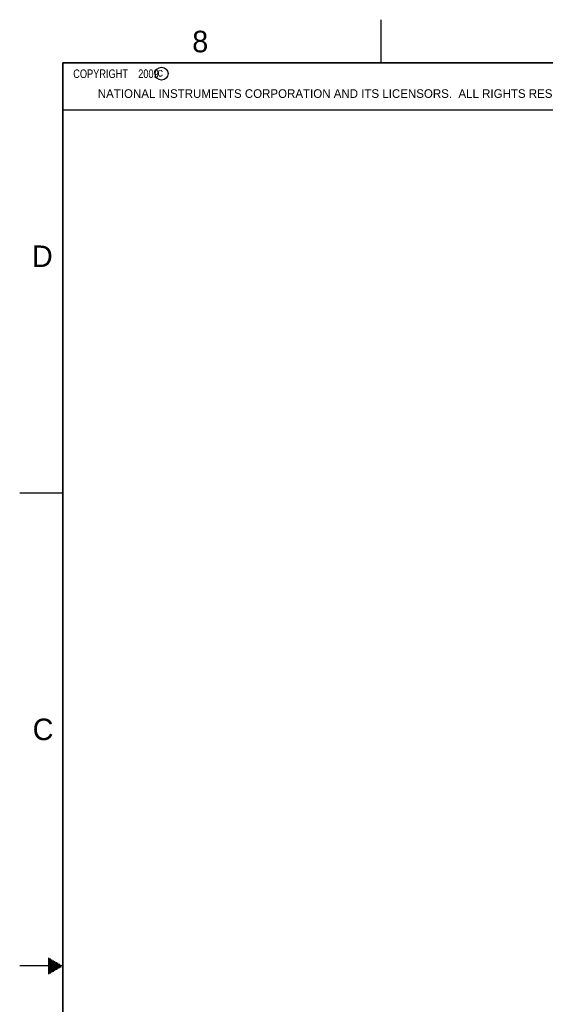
# Model space of a CAD drawing. Header units: inches. Extents: x 0 to 34, y 0 to 22.
# Tile 10 of 24: x 0 to 6.1, y 10.6 to 22. Entities that reach past the tile are written whole.
import ezdxf

# ---------------------------------------------------------------- set-up
doc = ezdxf.new("R2010")
doc.units = ezdxf.units.IN
doc.header["$LTSCALE"] = 1.87
doc.header["$MEASUREMENT"] = 0
doc.layers.get('0').update_dxf_attribs({"linetype": 'CONTINUOUS'})
doc.styles.get("Standard").update_dxf_attribs({"font": 'txt', "width": 0.8})

msp = doc.modelspace()

# ---------------------------------------------------------------- linework, layer by layer
at = {"color": 2, "linetype": 'CONTINUOUS'}
for p, q in [((4.20002, 21.5), (4.20002, 22)), ((0.50003, 21.5), (8.25003, 21.5)), ((0.50003, 21.5), (0.50003, 20.95313)), ((0.50003, 20.95313), (8.25003, 20.95313)), ((0.00002, 16.5), (0.50002, 16.5)), ((0.5, 11), (0, 11)), ((0.33028, 11.09), (0.34412, 11.09)), ((0.33028, 11.08), (0.36144, 11.08)), ((0.33028, 11.07), (0.37876, 11.07)), ((0.33028, 11.06), (0.39608, 11.06)), ((0.33028, 11.05), (0.4134, 11.05)), ((0.33028, 11.04), (0.43072, 11.04)), ((0.33028, 11.03), (0.44804, 11.03)), ((0.33028, 11.02), (0.46536, 11.02)), ((0.33028, 11.01), (0.48268, 11.01)), ((0.33028, 10.99), (0.48268, 10.99)), ((0.33028, 10.98), (0.46536, 10.98)), ((0.33028, 10.97), (0.44804, 10.97)), ((0.33028, 10.96), (0.43072, 10.96)), ((0.33028, 10.95), (0.4134, 10.95)), ((0.33028, 10.94), (0.39608, 10.94)), ((0.33028, 10.93), (0.37876, 10.93)), ((0.33028, 10.92), (0.36144, 10.92)), ((0.33028, 10.91), (0.34412, 10.91))]:
    msp.add_line(p, q, dxfattribs=at)
at = {"color": 7, "linetype": 'CONTINUOUS', "const_width": 0.02}
for points in [[(0.50002, 21.5), (0.50002, 0.5)], [(33.50002, 21.5), (0.50002, 21.5)]]:
    msp.add_lwpolyline(points, dxfattribs=at)
at = {"color": 2, "linetype": 'CONTINUOUS'}
msp.add_circle((1.64841, 21.37268), 0.0754, dxfattribs=at)

# ---------------------------------------------------------------- texts
for s, height, p in [('8', 0.25, (2.00464, 21.62133)), ('c', 0.1, (1.59898, 21.33883)), ('NATIONAL INSTRUMENTS CORPORATION AND ITS LICENSORS.  ALL RIGHTS RESERVED.', 0.1, (0.90712, 21.09112)), ('D', 0.25, (0.14243, 19.125)), ('C', 0.25, (0.15083, 13.62462))]:
    msp.add_text(s, height=height, dxfattribs=at).set_placement(p)
at = {"color": 2, "linetype": 'CONTINUOUS', "insert": (0.56253, 21.42188), "char_height": 0.1, "width": 1.52, "attachment_point": 1}
msp.add_mtext('  COPYRIGHT    2009', dxfattribs=at)

doc.saveas('drawing.dxf')
